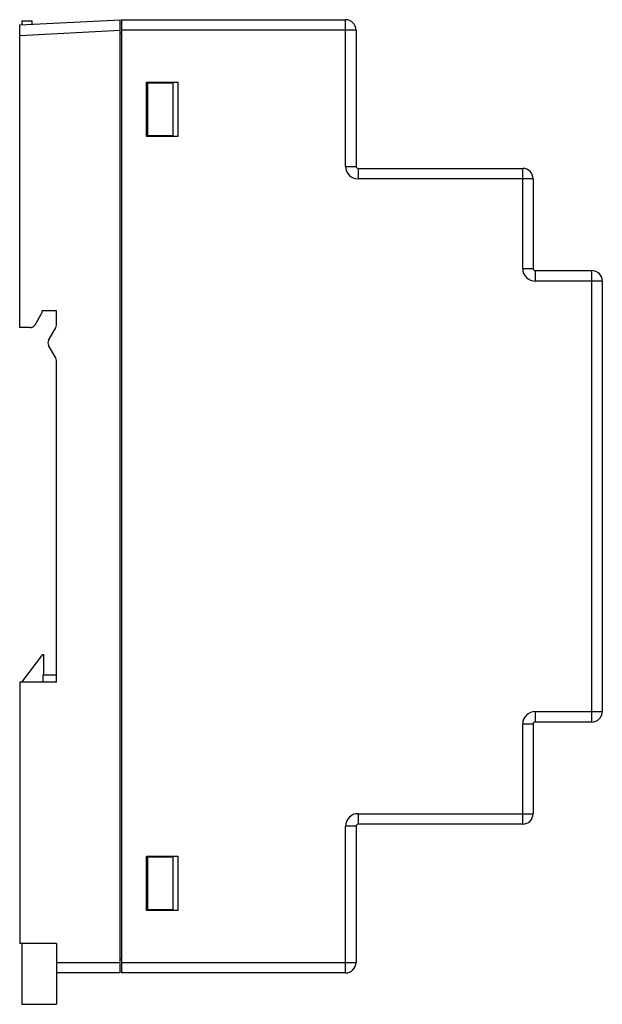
# Model space of a CAD drawing. Header units: millimetres. Extents: x 12.9 to 68.5, y 9.1 to 103.1.
import ezdxf

# ---------------------------------------------------------------- set-up
doc = ezdxf.new("R2010")
doc.units = ezdxf.units.MM
doc.header["$LTSCALE"] = 7.29751
doc.layers.get('0').update_dxf_attribs({"linetype": 'CONTINUOUS'})

msp = doc.modelspace()

# ---------------------------------------------------------------- linework, layer by layer
at = {"color": 7}
for p, q in [((12.875, 102.609), (22.475, 103.112)), ((12.875, 73.712), (12.875, 102.609)), ((13.075, 103.012), (13.075, 102.62)), ((13.075, 103.012), (14.075, 103.012)), ((14.075, 102.672), (14.075, 103.012)), ((22.475, 12.112), (22.475, 103.112)), ((22.575, 103.112), (22.575, 12.112)), ((22.575, 103.112), (43.975, 103.112)), ((43.975, 89.112), (43.975, 103.112)), ((12.875, 101.608), (22.475, 102.111)), ((22.575, 101.812), (22.475, 101.812)), ((44.975, 102.112), (22.575, 102.112)), ((44.975, 102.112), (44.975, 89.112)), ((24.975, 91.962), (24.975, 97.162)), ((24.975, 97.162), (27.975, 97.162)), ((27.481, 97.062), (24.975, 97.062)), ((25.075, 97.062), (25.075, 92.062)), ((27.481, 97.062), (27.481, 92.062)), ((27.975, 97.162), (27.975, 91.962)), ((24.975, 92.062), (27.481, 92.062)), ((27.975, 91.962), (24.975, 91.962)), ((43.975, 89.112), (44.975, 89.112)), ((45.175, 88.912), (45.175, 87.912)), ((45.175, 88.912), (60.875, 88.912)), ((60.875, 79.362), (60.875, 88.912)), ((61.875, 87.912), (45.175, 87.912)), ((61.875, 87.912), (61.875, 79.362)), ((60.875, 79.362), (61.875, 79.362)), ((62.075, 79.162), (62.075, 78.162)), ((62.075, 79.162), (67.475, 79.162)), ((67.475, 36.062), (67.475, 79.162)), ((68.475, 78.162), (62.075, 78.162)), ((68.475, 78.162), (68.475, 37.062)), ((14.975, 75.312), (14.975, 75.112)), ((16.375, 75.312), (14.975, 75.312)), ((16.375, 73.944), (16.375, 75.312)), ((14.975, 75.112), (14.311, 73.962)), ((13.878, 73.712), (12.875, 73.712)), ((15.639, 72.508), (16.31, 73.698)), ((16.31, 70.827), (15.639, 72.017)), ((16.375, 39.862), (16.375, 70.581)), ((13.075, 39.862), (15.075, 42.512)), ((15.075, 42.512), (15.175, 42.512)), ((15.175, 40.552), (15.175, 42.512)), ((15.075, 40.552), (15.075, 39.862)), ((15.075, 40.552), (16.375, 40.552)), ((12.875, 39.862), (12.875, 14.912)), ((16.375, 39.862), (12.875, 39.862)), ((62.075, 37.062), (68.475, 37.062)), ((62.075, 37.062), (62.075, 36.062)), ((61.875, 35.862), (60.875, 35.862)), ((60.875, 26.312), (60.875, 35.862)), ((61.875, 35.862), (61.875, 27.312)), ((67.475, 36.062), (62.075, 36.062)), ((45.175, 27.312), (61.875, 27.312)), ((45.175, 27.312), (45.175, 26.312)), ((44.975, 26.112), (43.975, 26.112)), ((43.975, 12.112), (43.975, 26.112)), ((44.975, 26.112), (44.975, 13.112)), ((60.875, 26.312), (45.175, 26.312)), ((24.975, 23.262), (27.975, 23.262)), ((24.975, 18.062), (24.975, 23.262)), ((27.481, 23.162), (24.975, 23.162)), ((25.075, 23.162), (25.075, 18.162)), ((27.481, 23.162), (27.481, 18.162)), ((27.975, 23.262), (27.975, 18.062)), ((24.975, 18.162), (27.481, 18.162)), ((27.975, 18.062), (24.975, 18.062)), ((16.375, 14.912), (12.875, 14.912)), ((13.075, 14.912), (13.075, 9.112)), ((16.375, 14.912), (16.375, 9.112)), ((22.575, 13.412), (22.475, 13.412)), ((16.375, 13.112), (22.475, 13.112)), ((22.575, 13.112), (44.975, 13.112)), ((22.475, 12.112), (16.375, 12.112)), ((43.975, 12.112), (22.575, 12.112)), ((13.075, 9.112), (16.375, 9.112))]:
    msp.add_line(p, q, dxfattribs=at)
for centre, radius, start, end in [((43.975, 102.112), 1, 0, 90), ((45.175, 89.112), 1.2, 180, 270), ((45.175, 89.112), 0.2, 180, 270), ((60.875, 87.912), 1, 0, 90), ((62.075, 79.362), 1.2, 180, 270), ((62.075, 79.362), 0.2, 180, 270), ((67.475, 78.162), 1, 0, 90), ((13.878, 74.212), 0.5, 270, 330), ((15.875, 73.944), 0.5, 330.58227, 360), ((16.075, 72.262), 0.5, 150.58227, 209.41773), ((15.875, 70.581), 0.5, 0, 29.41773), ((62.075, 35.862), 1.2, 90, 180), ((67.475, 37.062), 1, 270, 360), ((62.075, 35.862), 0.2, 90, 180), ((45.175, 26.112), 1.2, 90, 180), ((60.875, 27.312), 1, 270, 360), ((45.175, 26.112), 0.2, 90, 180), ((43.975, 13.112), 1, 270, 360)]:
    msp.add_arc(centre, radius, start, end, dxfattribs=at)

doc.saveas('drawing.dxf')
